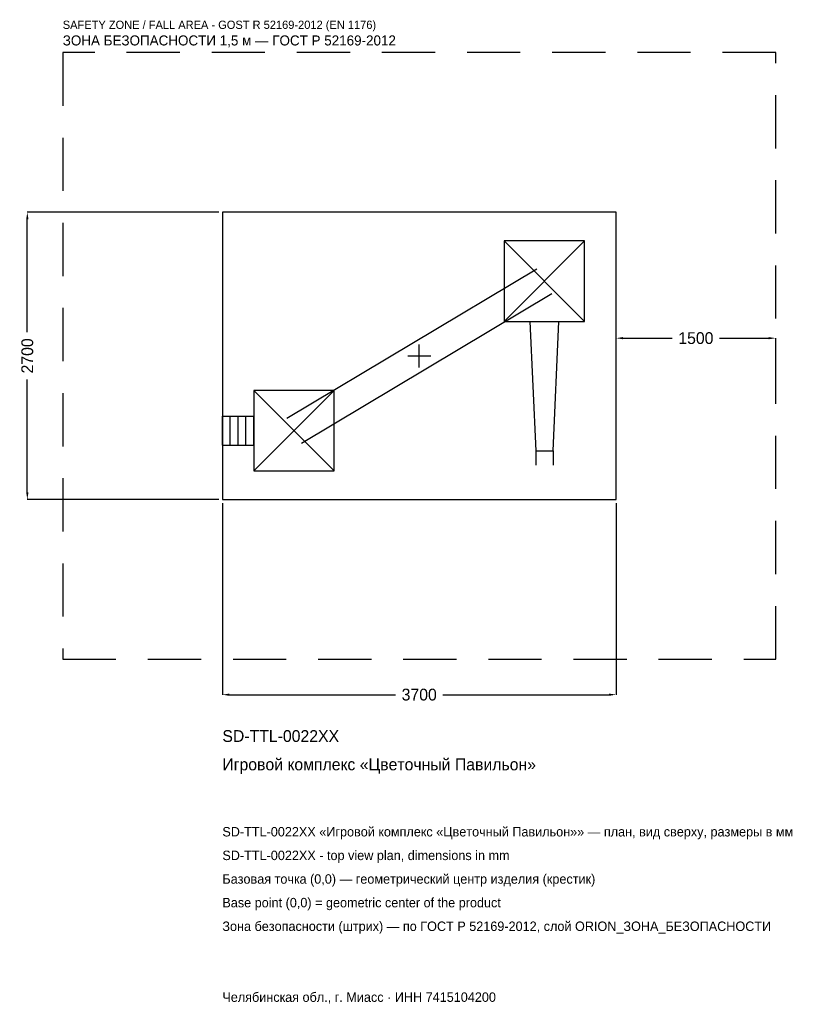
# Model space of a CAD drawing. Header units: metres. Extents: x -3755 to 3713, y -6092 to 3159.
import ezdxf

# ---------------------------------------------------------------- set-up
doc = ezdxf.new("R2010")
doc.units = ezdxf.units.M
doc.linetypes.add('DASHED', pattern=[800, 500, -300])
for name, color, linetype in [('ЗСК_ДАННЫЕ', 3, 'Continuous'), ('ЗСК_ЗОНА_БЕЗОПАСНОСТИ', 1, 'Continuous'), ('ЗСК_КОНТУР', 7, 'Continuous'), ('ЗСК_РАЗМЕРЫ', 8, 'Continuous')]:
    doc.layers.add(name, color=color, linetype=linetype)
doc.dimstyles.new('ORION', dxfattribs={"dimtxt": 111, "dimasz": 66.6, "dimexe": 1.25, "dimexo": 33.3, "dimtad": 1, "dimdec": 0, "dimcen": 2.5, "dimazin": 3, "dimtfac": 1, "dimtmove": 0, "dimatfit": 3})

# ---------------------------------------------------------------- blocks, each defined once
blk = doc.blocks.new('_CLOSEDFILLED')
at = {"color": 0, "linetype": 'BYBLOCK'}
blk.add_solid([(-1, 0.16), (0, 0), (-1, -0.16)], dxfattribs=at)
blk = doc.blocks.new('*D1')
for p, q in [((-1850, -1383.3), (-1850, -3183)), ((1850, -1383.3), (1850, -3183)), ((-1783.4, -3183), (-222, -3183)), ((222, -3183), (1783.4, -3183))]:
    blk.add_line(p, q)
at = {"layer": 'Defpoints'}
for p in [(-1850, -1350), (1850, -1350), (-1850, -3183)]:
    blk.add_point(p, dxfattribs=at)
at = {"layer": 'ЗСК_РАЗМЕРЫ', "xscale": 66.6, "yscale": 66.6, "rotation": 180}
blk.add_blockref('_CLOSEDFILLED', (-1850, -3183), dxfattribs=at)
at = {"layer": 'ЗСК_РАЗМЕРЫ', "xscale": 66.6, "yscale": 66.6}
blk.add_blockref('_CLOSEDFILLED', (1850, -3183), dxfattribs=at)
at = {"layer": 'ЗСК_РАЗМЕРЫ', "insert": (0, -3183), "char_height": 111, "attachment_point": 5}
blk.add_mtext('3700', dxfattribs=at)
blk = doc.blocks.new('*D2')
for p, q in [((-1883.3, 1350), (-3683, 1350)), ((-3683, 222), (-3683, 1283.4)), ((-3683, -1283.4), (-3683, -222)), ((-1883.3, -1350), (-3683, -1350))]:
    blk.add_line(p, q)
at = {"layer": 'Defpoints'}
for p in [(-1850, 1350), (-3683, -1350), (-1850, -1350)]:
    blk.add_point(p, dxfattribs=at)
at = {"layer": 'ЗСК_РАЗМЕРЫ', "xscale": 66.6, "yscale": 66.6}
for p, rotation in [((-3683, 1350), 90), ((-3683, -1350), 270)]:
    blk.add_blockref('_CLOSEDFILLED', p, dxfattribs=dict(at, rotation=rotation))
at = {"layer": 'ЗСК_РАЗМЕРЫ', "insert": (-3683, 0), "char_height": 111, "attachment_point": 5, "rotation": 90}
blk.add_mtext('2700', dxfattribs=at)
blk = doc.blocks.new('*D3')
for p, q in [((1850, 33.3), (1850, 166.5)), ((1916.6, 166.5), (2378, 166.5)), ((2822, 166.5), (3283.4, 166.5)), ((3350, 33.3), (3350, 166.5))]:
    blk.add_line(p, q)
at = {"layer": 'Defpoints'}
for p in [(1850, 166.5), (1850, 0), (3350, 0)]:
    blk.add_point(p, dxfattribs=at)
at = {"layer": 'ЗСК_РАЗМЕРЫ', "xscale": 66.6, "yscale": 66.6, "rotation": 180}
blk.add_blockref('_CLOSEDFILLED', (1850, 166.5), dxfattribs=at)
at = {"layer": 'ЗСК_РАЗМЕРЫ', "xscale": 66.6, "yscale": 66.6}
blk.add_blockref('_CLOSEDFILLED', (3350, 166.5), dxfattribs=at)
at = {"layer": 'ЗСК_РАЗМЕРЫ', "insert": (2600, 166.5), "char_height": 111, "attachment_point": 5}
blk.add_mtext('1500', dxfattribs=at)
blk = doc.blocks.new('ОРИОН SD-TTL-0022XX Игровой комплекс Цветочный Павильон')
at = {"layer": 'ЗСК_ЗОНА_БЕЗОПАСНОСТИ', "linetype": 'DASHED'}
blk.add_lwpolyline([(-3350, -2850), (3350, -2850), (3350, 2850), (-3350, 2850)], close=True, dxfattribs=at)
at = {"layer": 'ЗСК_КОНТУР'}
for p, q in [((798, 324), (1554, 1080)), ((798, 1080), (1554, 324)), ((-1245.7, -585.2), (1106.3, 818.8)), ((-1106.3, -818.8), (1245.7, 585.2)), ((-1554, -1080), (-798, -324)), ((-1554, -324), (-798, -1080)), ((-1850, -565.9), (-1554, -565.9)), ((-1850, -838.1), (-1850, -565.9)), ((-1776, -838.1), (-1776, -565.9)), ((-1702, -838.1), (-1702, -565.9)), ((-1628, -838.1), (-1628, -565.9)), ((-1554, -838.1), (-1554, -565.9)), ((-1850, -838.1), (-1554, -838.1)), ((1094.4, -891), (1094.4, -1027.1)), ((1257.6, -891), (1257.6, -1027.1))]:
    blk.add_line(p, q, dxfattribs=at)
for points in [[(-1850, -1350), (1850, -1350), (1850, 1350), (-1850, 1350)], [(798, 324), (1554, 324), (1554, 1080), (798, 1080)], [(-1554, -1080), (-798, -1080), (-798, -324), (-1554, -324)]]:
    blk.add_lwpolyline(points, close=True, dxfattribs=at)
blk.add_lwpolyline([(1039.9, 324), (1094.4, -891), (1257.6, -891), (1312.1, 324)], dxfattribs=at)
at = {"layer": 'ЗСК_РАЗМЕРЫ'}
for p, q in [((0, -108), (0, 108)), ((-108, 0), (108, 0))]:
    blk.add_line(p, q, dxfattribs=at)
at = {"layer": 'ЗСК_ДАННЫЕ'}
for tag, p in [('АРТИКУЛ', (-1850, -3627)), ('НАИМЕНОВАНИЕ', (-1850, -3893.4))]:
    blk.add_attdef(tag, p, '', height=111, dxfattribs=at)
at = {"layer": 'ЗСК_ДАННЫЕ', "flags": 1}
for tag, p in [('ПРОИЗВОДИТЕЛЬ', (-1850, -4159.8)), ('ТЕЛЕФОН', (-1850, -4426.2)), ('САЙТ', (-1850, -4959)), ('АДРЕС', (-1850, -5225.4)), ('РЕКВИЗИТЫ', (-1850, -5491.8)), ('ГАБАРИТЫ', (-1850, -5758.2)), ('ЗОНА_БЕЗОПАСНОСТИ', (-1850, -6024.6))]:
    blk.add_attdef(tag, p, '', height=111, dxfattribs=at)
at = {"layer": 'ЗСК_ЗОНА_БЕЗОПАСНОСТИ', "color": 1}
for s, height, p in [('SAFETY ZONE / FALL AREA - GOST R 52169-2012 (EN 1176)', 77.7, (-3350, 3072)), ('ЗОНА БЕЗОПАСНОСТИ 1,5 м — ГОСТ Р 52169-2012', 94.35, (-3350, 2916.6))]:
    blk.add_text(s, height=height, dxfattribs=at).set_placement(p)
at = {"layer": 'ЗСК_РАЗМЕРЫ'}
dim = blk.add_linear_dim(base=(-3683, -1350), p1=(-1850, -1350), p2=(-1850, 1350), angle=90, dimstyle='ORION', dxfattribs=at)
dim.commit()
dim.dimension.update_dxf_attribs({"geometry": '*D2', "text_midpoint": (-3683, 0)})
for base, p1, p2, picture, middle in [((1850, 166.5), (1850, 0), (3350, 0), '*D3', (2600, 166.5)), ((-1850, -3183), (-1850, -1350), (1850, -1350), '*D1', (0, -3183))]:
    dim = blk.add_linear_dim(base=base, p1=p1, p2=p2, dimstyle='ORION', dxfattribs=at)
    dim.commit()
    dim.dimension.update_dxf_attribs({"geometry": picture, "text_midpoint": middle})

msp = doc.modelspace()

# ---------------------------------------------------------------- block references
msp.add_blockref('ОРИОН SD-TTL-0022XX Игровой комплекс Цветочный Павильон', (0, 0)).add_auto_attribs({'АРТИКУЛ': 'SD-TTL-0022XX', 'НАИМЕНОВАНИЕ': 'Игровой комплекс «Цветочный Павильон»'})

# ---------------------------------------------------------------- texts
at = {"layer": 'ЗСК_ДАННЫЕ', "color": 3}
for s, p in [('SD-TTL-0022XX «Игровой комплекс «Цветочный Павильон»» — план, вид сверху, размеры в мм', (-1850, -4515)), ('SD-TTL-0022XX - top view plan, dimensions in mm', (-1850, -4737)), ('Челябинская обл., г. Миасс · ИНН 7415104200', (-1850, -6069))]:
    msp.add_text(s, height=88.8, dxfattribs=at).set_placement(p)
at = {"layer": 'ЗСК_ДАННЫЕ', "color": 7}
for s, p in [('Базовая точка (0,0) — геометрический центр изделия (крестик)', (-1850, -4959)), ('Base point (0,0) = geometric center of the product', (-1850, -5181))]:
    msp.add_text(s, height=88.8, dxfattribs=at).set_placement(p)
at = {"layer": 'ЗСК_ДАННЫЕ', "color": 1}
msp.add_text('Зона безопасности (штрих) — по ГОСТ Р 52169-2012, слой ORION_ЗОНА_БЕЗОПАСНОСТИ', height=88.8, dxfattribs=at).set_placement((-1850, -5403))

doc.saveas('drawing.dxf')
